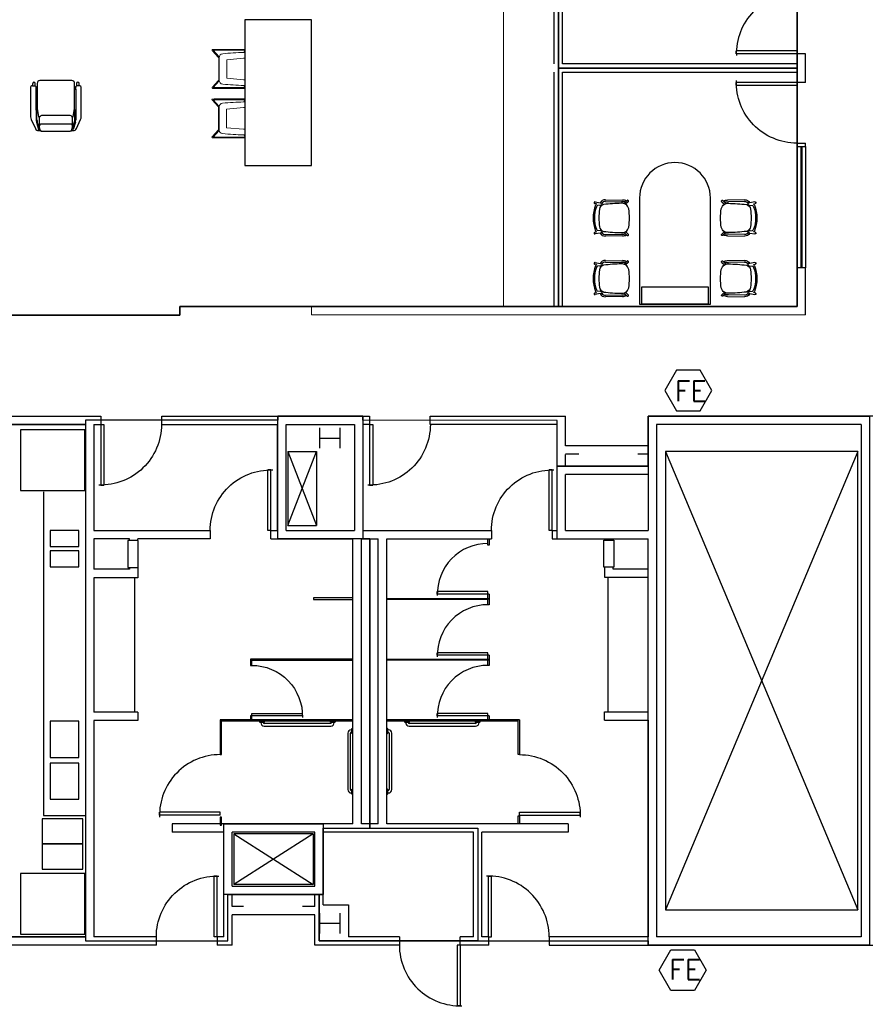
# Model space of a CAD drawing. Header units: inches. Extents: x -92 to 3837, y -260 to 2192.
# Tile 15 of 31: x 554 to 1055, y 858 to 1442. Entities that reach past the tile are written whole.
import ezdxf
from ezdxf import colors
from ezdxf.entities.mleader import LeaderData, LeaderLine
from ezdxf.math import Vec2, Vec3

# ---------------------------------------------------------------- set-up
doc = ezdxf.new("R2010")
doc.units = ezdxf.units.IN
doc.header["$MEASUREMENT"] = 0
doc.layers.get('0').update_dxf_attribs({"linetype": 'CONTINUOUS'})
for name, color, linetype in [('A-CLNG-OPEN', 9, 'CONTINUOUS'), ('A-WALL', 7, 'CONTINUOUS'), ('F-PROT-EQPM', 8, 'CONTINUOUS'), ('I-DOOR', 9, 'CONTINUOUS'), ('I-EQPM', 8, 'CONTINUOUS'), ('I-FLOR-CASE', 8, 'CONTINUOUS'), ('I-FLOR-TPTN', 8, 'CONTINUOUS'), ('I-FURN', 8, 'CONTINUOUS'), ('I-FURN-CHAR', 9, 'CONTINUOUS'), ('I-GLAZ', 8, 'CONTINUOUS'), ('I-WALL', 8, 'CONTINUOUS'), ('S-COLS', 7, 'CONTINUOUS'), ('triLabelLayer', 7, 'CONTINUOUS'), ('triSpaceLayer', 7, 'CONTINUOUS')]:
    doc.layers.add(name, color=color, linetype=linetype)
doc.styles.add('FDC_SPC', font='ROMANS.SHX', dxfattribs={"height": 12})
doc.styles.get("Standard").update_dxf_attribs({"font": 'romans.shx'})

# ---------------------------------------------------------------- blocks, each defined once
blk = doc.blocks.new('HermanMiller_Collection_BrancaChair - No Upholstery-3632926-POWER _ COMM - LEVEL 03')
for p, q in [((-8.44, 8.31), (-9.42, 8.5)), ((-9.25, 9.48), (-6.39, 8.93)), ((-6.01, 7.62), (-7.94, 7.42)), ((-5.87, 6.99), (-6.4, 7.58)), ((-6.39, 8.93), (-5.57, 8.72)), ((-5.1, 7.61), (-5.34, 7.85)), ((-3.11, 10.75), (6.89, 10.65)), ((-3.11, 9.82), (6.33, 9.65)), ((9.31, 10.05), (7.94, 8.51)), ((10.34, 9.6), (8.76, 8.13)), ((9.31, 10.05), (9.62, 10.35)), ((-9.42, -8.5), (-8.44, -8.31)), ((-6.39, -8.93), (-9.25, -9.48)), ((-6.01, -7.62), (-7.94, -7.42)), ((-5.87, -6.99), (-6.4, -7.58)), ((-6.39, -8.93), (-5.57, -8.72)), ((-5.1, -7.61), (-5.34, -7.85)), ((-3.11, -9.82), (6.33, -9.65)), ((6.89, -10.65), (-3.11, -10.75)), ((9.31, -10.05), (7.94, -8.51)), ((8.76, -8.13), (10.34, -9.6)), ((9.62, -10.35), (9.31, -10.05))]:
    blk.add_line(p, q)
for centre, radius, start, end in [((9.57, 0), 20.08, 157.74904, 202.25096), ((-9.41, 9), 0.505, 71.77252, 268.22748), ((7.58, 0), 17.32, 157.31285, 202.68715), ((-7.55, 7.01), 1.57, 124.25096, 157.74904), ((-7.16, 6.42), 1.27, 127.75139, 168.03073), ((-3.43, 4.75), 3.31, 105.25751, 172.74249), ((-3.41, 7.42), 3.34, 84.86639, 153.13361), ((-6.2, 9.46), 1.85, 276, 292.40896), ((-5.69, 8.23), 0.514, 292.40896, 75.85395), ((-3.25, 7.25), 2.57, 86.95943, 147.05665), ((7.91, -88.16), 96.88, 90.89331, 97.23734), ((6.04, -6.78), 16.44, 81.63975, 89), ((6.68, 4.73), 3.99, 58.56234, 94.06533), ((6.84, 5.29), 5.37, 62.53498, 89.46502), ((12.2, 10.68), 3.96, 197.69741, 202.30259), ((6.68, 4.73), 3.99, 9.93467, 58.56234), ((9.98, 9.99), 0.52, 312.9916, 135), ((33.88, 0), 40.92, 172.74249, 187.25751), ((-20.32, 0), 31.4, 350.06533, 9.93467), ((-3.43, -4.75), 3.31, 187.25751, 254.74249), ((6.68, -4.73), 3.99, 301.43766, 350.06533), ((-9.41, -9), 0.505, 91.77252, 288.22748), ((-7.55, -7.01), 1.57, 202.25096, 235.74904), ((-7.16, -6.42), 1.27, 191.96927, 232.24861), ((-3.41, -7.42), 3.34, 206.86639, 275.13361), ((-6.2, -9.46), 1.85, 67.59104, 84), ((-5.69, -8.23), 0.514, 284.14605, 67.59104), ((-3.25, -7.25), 2.57, 212.94335, 273.04057), ((7.91, 88.16), 96.88, 262.76266, 269.10669), ((6.04, 6.78), 16.44, 271, 278.36025), ((6.68, -4.73), 3.99, 265.93467, 301.43766), ((6.84, -5.29), 5.37, 270.53498, 297.46502), ((12.2, -10.68), 3.96, 157.69741, 162.30259), ((9.98, -9.99), 0.52, 225, 47.0084)]:
    blk.add_arc(centre, radius, start, end)
blk = doc.blocks.new('AV Equipment - MX200 G2 Table Stand-3762339-POWER _ COMM - LEVEL 03')
for p, q in [((19.6, 10.2), (-19.6, 10.2)), ((-19.6, 10.2), (-19.6, 0)), ((19.6, 0), (19.6, 10.2)), ((-19.6, 0), (19.6, 0))]:
    blk.add_line(p, q)
blk = doc.blocks.new('door')
for p, q in [((0, 0), (-36, 0)), ((-36, 0), (-36, -1.8)), ((0, 0), (0, -1.8)), ((0, -1.8), (-36, -1.8))]:
    blk.add_line(p, q)
at = {"extrusion": (0, 0, -1)}
blk.add_ellipse((0, 0), major_axis=(25.46, 25.46), ratio=1, start_param=2.356194, end_param=3.956783, dxfattribs=at)
blk = doc.blocks.new('ws_top')
for p, q in [((-21, 63), (-21, 0)), ((21, 0), (21, 63)), ((-21, 0), (21, 0))]:
    blk.add_line(p, q)
for start, end in [(90, 180), (0, 90)]:
    blk.add_arc((0, 63), 21, start, end)
blk = doc.blocks.new('GDH_CS_Cabinet_Base and Counter - 41_ height-6175073-LEVEL 02 - CAD Team Plan')
at = {"lineweight": 18}
blk.add_line((-213.5, -16.5), (213.5, -16.5), dxfattribs=at)
blk = doc.blocks.new('Steelcase Turnstone - Scoop - Seating - Stool - No Upholstered Seat-V3-LEVEL 02 - CAD Team Plan')
at = {"lineweight": 5}
for p, q in [((-11.52, 19.13), (-11.58, 18.13)), ((-11.58, 18.13), (-11.58, 0.61)), ((-11.05, 18.8), (-11.08, 18.13)), ((-11.08, 18.13), (-11.08, 0.61)), ((-7.16, 15.22), (-11.05, 18.8)), ((-6.86, 15.62), (-11, 19.44)), ((6.86, 15.62), (11, 19.44)), ((7.16, 15.22), (11.05, 18.8)), ((11.05, 18.8), (11.08, 18.13)), ((11.08, 18.13), (11.08, 0.61)), ((11.52, 19.13), (11.58, 18.13)), ((11.58, 18.13), (11.58, 0.61)), ((0, 15.29), (-6.68, 15.29)), ((0, 15.54), (-5.89, 15.54)), ((0, 15.54), (5.89, 15.54)), ((0, 15.29), (6.68, 15.29)), ((-6.39, 0.79), (-5.5, 10.79)), ((-5.5, 10.79), (5.5, 10.79)), ((6.39, 0.79), (5.5, 10.79)), ((-10.76, 0), (-9.77, 0.54)), ((-9.79, 0.73), (-9.71, 0)), ((-6.39, 0), (-6.39, 0.79)), ((6.39, 0), (6.39, 0.79)), ((9.79, 0.73), (9.71, 0)), ((10.76, 0), (9.77, 0.54))]:
    blk.add_line(p, q, dxfattribs=at)
for centre, radius, start, end in [((-11.17, 19.13), 0.35, 61.44328, 180), ((11.17, 19.13), 0.35, 0, 118.55672), ((165.9, -3.67), 175.75, 174.50742, 178.56301), ((-6.68, 12.92), 2.37, 90, 174.50742), ((-6, 19.97), 4.43, 258.78307, 271.37643), ((6, 19.97), 4.43, 268.62357, 281.21693), ((6.68, 12.92), 2.37, 5.49258, 90), ((-165.9, -3.67), 175.75, 1.43699, 5.49258), ((-6.86, 0.5), 4.72, 178.61493, 185.84447), ((-4.87, 0.57), 6.21, 179.5533, 185.22815), ((4.87, 0.57), 6.21, 354.77185, 0.4467), ((6.86, 0.5), 4.72, 354.15553, 1.38507)]:
    blk.add_arc(centre, radius, start, end, dxfattribs=at)
blk = doc.blocks.new('Steelcase Turnstone - Scoop - Seating - Stool - No Upholstered Seat-V4-LEVEL 02 - CAD Team Plan')
at = {"lineweight": 5}
for p, q in [((-11.52, 19.13), (-11.58, 18.13)), ((-11.58, 18.13), (-11.58, 0.61)), ((-11.05, 18.8), (-11.08, 18.13)), ((-11.08, 18.13), (-11.08, 0.61)), ((-7.16, 15.22), (-11.05, 18.8)), ((-6.86, 15.62), (-11, 19.44)), ((6.86, 15.62), (11, 19.44)), ((7.16, 15.22), (11.05, 18.8)), ((11.05, 18.8), (11.08, 18.13)), ((11.08, 18.13), (11.08, 0.61)), ((11.52, 19.13), (11.58, 18.13)), ((11.58, 18.13), (11.58, 0.61)), ((0, 15.29), (-6.68, 15.29)), ((0, 15.54), (-5.89, 15.54)), ((0, 15.54), (5.89, 15.54)), ((0, 15.29), (6.68, 15.29)), ((-6.39, 0.79), (-5.5, 10.79)), ((-5.5, 10.79), (5.5, 10.79)), ((6.39, 0.79), (5.5, 10.79)), ((-10.89, -0.07), (-9.77, 0.54)), ((-9.84, -0.07), (-9.72, 0)), ((-9.79, 0.73), (-9.71, 0)), ((-9.72, 0), (0, 0)), ((-6.39, 0), (-6.39, 0.79)), ((9.72, 0), (0, 0)), ((6.39, 0), (6.39, 0.79)), ((9.79, 0.73), (9.71, 0)), ((9.84, -0.07), (9.72, 0)), ((10.89, -0.07), (9.77, 0.54))]:
    blk.add_line(p, q, dxfattribs=at)
for centre, radius, start, end in [((-11.17, 19.13), 0.35, 61.44328, 180), ((11.17, 19.13), 0.35, 0, 118.55672), ((165.9, -3.67), 175.75, 174.50742, 178.56301), ((-6.68, 12.92), 2.37, 90, 174.50742), ((-6, 19.97), 4.43, 258.78307, 271.37643), ((6, 19.97), 4.43, 268.62357, 281.21693), ((6.68, 12.92), 2.37, 5.49258, 90), ((-165.9, -3.67), 175.75, 1.43699, 5.49258), ((-6.86, 0.5), 4.72, 178.61493, 186.92426), ((-4.87, 0.57), 6.21, 179.5533, 185.86011), ((4.87, 0.57), 6.21, 354.13989, 0.4467), ((6.86, 0.5), 4.72, 353.07574, 1.38507)]:
    blk.add_arc(centre, radius, start, end, dxfattribs=at)
blk = doc.blocks.new('Seating-Lounge_Chair-Studio_TK-Lasai_ALLCA-R2015 - Lasai Lounge Chair - or Ikea Ekenaset-5904382-LEVEL 02 - CAD Team Plan')
for p, q in [((-12.17, 13.64), (-14.66, 8.27)), ((-11.55, 9.77), (-10.22, 14.13)), ((-9.71, 13.97), (-11.02, 9.69)), ((-9.62, 14.84), (-10.28, 14.84)), ((-9.47, 14.21), (-9.89, 12.72)), ((-9.89, 12.72), (-9.89, 7.52)), ((8.28, 15.26), (-7.86, 15.26)), ((7.83, 15.26), (-7.83, 15.26)), ((9.89, 12.72), (9.47, 14.21)), ((10.28, 14.84), (9.62, 14.84)), ((9.71, 13.97), (11.02, 9.69)), ((9.89, 7.52), (9.89, 12.72)), ((11.55, 9.77), (10.22, 14.13)), ((14.66, 8.27), (12.17, 13.64)), ((-15.02, 6.66), (-15.02, -10.85)), ((-11.74, 2.69), (-11.74, 8.46)), ((-11.21, 8.38), (-11.21, 2.54)), ((-10.22, 6.47), (-11.12, 1.89)), ((-8.53, 5.95), (8.53, 5.95)), ((-8.48, 10.94), (8.48, 10.94)), ((11.12, 1.89), (10.22, 6.47)), ((11.21, 8.38), (11.21, 2.54)), ((11.74, 2.69), (11.74, 8.46)), ((15.02, -10.85), (15.02, 6.66)), ((-11.74, 2.69), (-11.21, 2.54)), ((-11.74, -9.74), (-11.74, 2.69)), ((-11.21, 2.54), (-10.83, 3.33)), ((-11.12, 1.89), (-11.12, -13.22)), ((-10.83, 3.33), (-11.11, 1.94)), ((-11.11, 1.94), (-11.11, -9.74)), ((11.11, 1.94), (10.83, 3.33)), ((10.83, 3.33), (11.21, 2.54)), ((11.11, -9.74), (11.11, 1.94)), ((11.12, -13.22), (11.12, 1.89)), ((11.21, 2.54), (11.74, 2.69)), ((11.74, 2.69), (11.74, -9.74)), ((-14.21, -11.66), (-13.78, -11.66)), ((-13.78, -11.66), (-13.78, -13.21)), ((-13.78, -11.66), (-12.21, -11.66)), ((-12.21, -13.21), (-12.21, -11.66)), ((-11.11, -9.74), (-11.74, -9.74)), ((-11.74, -9.74), (-11.74, -10.93)), ((-11.74, -10.93), (-11.11, -10.93)), ((-11.11, -9.51), (-11.11, -10.7)), ((-11.11, -10.93), (-11.11, -13.18)), ((11.11, -9.51), (11.11, -10.7)), ((11.74, -9.74), (11.11, -9.74)), ((11.11, -13.18), (11.11, -10.93)), ((11.11, -10.93), (11.74, -10.93)), ((11.74, -9.74), (11.74, -10.93)), ((12.21, -11.66), (12.21, -13.21)), ((13.78, -11.66), (12.21, -11.66)), ((13.78, -13.21), (13.78, -11.66)), ((13.78, -11.66), (14.21, -11.66)), ((-9.52, -14.82), (9.52, -14.82)), ((-9.47, -14.82), (-7.56, -14.82)), ((-7.56, -14.82), (7.56, -14.82)), ((7.56, -14.82), (9.47, -14.82))]:
    blk.add_line(p, q)
for centre, radius, start, end in [((-10.29, 12.76), 2.07, 89.8755, 155.08695), ((-9.08, 13.78), 1.19, 117, 163), ((-8.4, 12.44), 1.51, 169.66002, 266.90072), ((-9.08, 13.78), 0.66, 121.13768, 163), ((-8.77, 13.36), 1.71, 90.00065, 119.99935), ((-8.07, 13.82), 1.45, 81.63699, 164.39894), ((-7.83, 12.92), 2.34, 89.81455, 113.54943), ((7.83, 12.92), 2.34, 66.45057, 90.18545), ((8.07, 13.82), 1.45, 15.60106, 81.63699), ((8.4, 12.44), 1.51, 273.09928, 10.33998), ((8.77, 13.36), 1.71, 60.00065, 89.99935), ((9.08, 13.78), 0.66, 17, 58.86232), ((9.08, 13.78), 1.19, 17, 63), ((10.29, 12.76), 2.07, 24.91305, 90.1245), ((-11.22, 6.66), 3.8, 154.87593, 180), ((-7.24, 8.46), 4.5, 163, 180), ((-6.71, 8.38), 4.5, 163, 180), ((-8.65, 6.16), 1.6, 138.9208, 168.91567), ((-8.3, 7.52), 1.59, 180, 191.10178), ((-8.3, 7.52), 1.59, 191.10178, 261.5181), ((8.3, 7.52), 1.59, 278.4819, 348.89822), ((8.3, 7.52), 1.59, 348.89822, 360), ((8.65, 6.16), 1.6, 11.08433, 41.0792), ((6.71, 8.38), 4.5, 0, 17), ((7.24, 8.46), 4.5, 0, 17), ((11.22, 6.66), 3.8, 360, 25.12407), ((-14.21, -10.85), 0.811, 180, 270), ((-12.55, -10.93), 0.809, 295.45997, 360), ((12.55, -10.93), 0.809, 180, 244.54003), ((14.21, -10.85), 0.811, 270, 360), ((-12.99, -13.21), 0.787, 180, 360), ((-9.52, -13.22), 1.6, 180, 270), ((-9.47, -13.18), 1.64, 180, 270), ((9.47, -13.18), 1.64, 270, 360), ((9.52, -13.22), 1.6, 270, 360), ((12.99, -13.21), 0.787, 180, 360)]:
    blk.add_arc(centre, radius, start, end)
blk = doc.blocks.new('device lounge bar2 - device lounge bar-5938111-LEVEL 02 - CAD Team Plan')
at = {"layer": 'I-FURN'}
for p, q in [((727.08, 1615.27), (687.51, 1615.27)), ((687.51, 1615.27), (687.51, 1528.82)), ((727.08, 1528.82), (727.08, 1615.27)), ((687.51, 1528.82), (727.08, 1528.82))]:
    blk.add_line(p, q, dxfattribs=at)

msp = doc.modelspace()

# ---------------------------------------------------------------- linework, layer by layer
at = {"layer": 'A-CLNG-OPEN'}
for p, q in [((1051, 1186), (937, 914)), ((937, 1186), (1051, 914)), ((728, 959), (681, 959)), ((681, 959), (728, 929)), ((728, 959), (681, 929)), ((681, 959), (681, 929)), ((728, 959), (728, 929)), ((728, 929), (681, 929))]:
    msp.add_line(p, q, dxfattribs=at)
at = {"layer": 'A-CLNG-OPEN', "flags": 128}
msp.add_lwpolyline([(937, 914), (1051, 914), (1051, 1186), (937, 1186)], close=True, dxfattribs=at)
at = {"layer": 'A-WALL'}
for p, q in [((545, 1207.09), (602, 1207.09)), ((602, 1207.09), (602, 1202.09)), ((638.31, 1207.09), (761.51, 1207.09)), ((638.31, 1202.09), (638.31, 1207.09)), ((761.51, 1207.09), (761.51, 1202.06)), ((797.51, 1207.09), (877.72, 1207.09)), ((797.51, 1202.06), (797.51, 1207.09)), ((877.72, 1189.29), (877.72, 1207.09)), ((926.72, 1207.09), (926.72, 1139.09)), ((1109, 1207.09), (926.72, 1207.09)), ((545, 1202.09), (593, 1202.09)), ((593, 1202.09), (593, 897.99)), ((598, 1202.09), (598, 1139.09)), ((598, 1202.09), (602, 1202.09)), ((638.31, 1202.09), (706.95, 1202.09)), ((706.95, 1139.09), (706.95, 1202.09)), ((711.95, 1202.09), (752.51, 1202.09)), ((711.95, 1139.09), (711.95, 1202.09)), ((752.51, 1202.09), (752.51, 1139.09)), ((757.51, 1202.06), (757.51, 1139.09)), ((761.51, 1202.06), (757.51, 1202.06)), ((872.72, 1202.06), (797.51, 1202.06)), ((872.72, 1139.09), (872.72, 1202.06)), ((931.72, 1202.09), (931.72, 897.97)), ((1053, 1202.09), (931.72, 1202.09)), ((1053, 1202.09), (1053, 897.97)), ((926.72, 1189.38), (877.72, 1189.38)), ((885.54, 1184.38), (877.72, 1184.38)), ((877.72, 1177.35), (877.72, 1184.29)), ((926.72, 1184.38), (920.53, 1184.38)), ((926.72, 1177.35), (877.72, 1177.35)), ((877.72, 1139.09), (877.72, 1172.35)), ((926.72, 1172.35), (877.72, 1172.35)), ((598, 1139.09), (666.95, 1139.09)), ((619, 1134.09), (598, 1134.09)), ((598, 1134.09), (598, 1116.09)), ((619, 1133.15), (619, 1134.09)), ((666.95, 1134.09), (624, 1134.09)), ((624, 1133.15), (624, 1134.09)), ((666.95, 1139.09), (666.95, 1134.09)), ((702.95, 1139.09), (706.95, 1139.09)), ((702.95, 1134.09), (702.95, 1139.09)), ((702.95, 1134.09), (751.64, 1134.09)), ((711.95, 1139.09), (752.51, 1139.09)), ((751.64, 964.99), (751.64, 1134.09)), ((756.64, 964.99), (756.64, 1134.09)), ((756.64, 1134.09), (766.64, 1134.09)), ((757.51, 1139.09), (833.72, 1139.09)), ((766.64, 964.99), (766.64, 1134.09)), ((771.64, 964.99), (771.64, 1134.09)), ((771.64, 1134.09), (833.72, 1134.09)), ((833.72, 1139.09), (833.72, 1134.09)), ((869.72, 1139.09), (872.72, 1139.09)), ((869.72, 1139.09), (869.72, 1134.09)), ((869.72, 1134.09), (900.72, 1134.09)), ((877.72, 1139.09), (926.72, 1139.09)), ((900.72, 1134.12), (900.72, 1133.45)), ((905.72, 1134.12), (905.72, 1133.45)), ((905.72, 1134.09), (926.72, 1134.09)), ((926.72, 1116.33), (926.72, 1134.09)), ((619, 1117.15), (619, 1116.09)), ((624, 1117.15), (624, 1111.09)), ((900.72, 1117.45), (900.72, 1111.33)), ((905.72, 1117.45), (905.72, 1116.33)), ((905.72, 1116.33), (926.72, 1116.33)), ((619, 1116.09), (598, 1116.09)), ((598, 1111.09), (598, 1031.34)), ((624, 1111.09), (598, 1111.09)), ((900.72, 1111.33), (926.72, 1111.33)), ((926.72, 1031.56), (926.72, 1111.33)), ((624, 1031.34), (598, 1031.34)), ((624, 1031.34), (624, 1026.34)), ((900.72, 1026.56), (900.72, 1031.56)), ((900.72, 1031.56), (926.72, 1031.56)), ((598, 1026.34), (598, 897.99)), ((624, 1026.34), (598, 1026.34)), ((900.72, 1026.56), (926.72, 1026.56)), ((926.72, 1026.56), (926.72, 897.99)), ((751.64, 964.99), (644.31, 964.99)), ((644.31, 964.99), (644.31, 959.99)), ((766.64, 964.99), (756.64, 964.99)), ((879.21, 964.99), (771.64, 964.99)), ((879.21, 964.99), (879.21, 959.99)), ((675.01, 959.99), (644.31, 959.99)), ((675.01, 897.97), (675.01, 959.99)), ((680.01, 928), (680.01, 959.99)), ((729, 959.99), (680.01, 959.99)), ((729, 928), (729, 959.99)), ((734, 917), (734, 959.99)), ((823.14, 959.99), (734, 959.99)), ((823.14, 897.99), (823.14, 959.99)), ((879.21, 959.99), (828.14, 959.99)), ((828.14, 897.99), (828.14, 959.99)), ((680.01, 928), (729, 928)), ((680.01, 923), (729, 923)), ((680.01, 916), (680.01, 923)), ((729, 916), (729, 923)), ((686.66, 916), (680.01, 916)), ((729, 916), (721.65, 916)), ((680.01, 892.99), (680.01, 911.03)), ((729, 911), (680.01, 911)), ((729, 892.99), (729, 911)), ((593, 897.99), (545, 897.99)), ((635.01, 897.99), (598, 897.99)), ((635.01, 892.99), (635.01, 897.99)), ((675.01, 897.99), (671.01, 897.99)), ((671.01, 897.99), (671.01, 892.99)), ((779.14, 897.99), (749, 897.99)), ((779.14, 897.99), (779.14, 892.99)), ((823.14, 897.99), (815.14, 897.99)), ((815.14, 892.99), (815.14, 897.99)), ((832.14, 897.99), (828.14, 897.99)), ((832.14, 892.99), (832.14, 897.99)), ((926.72, 897.99), (867.94, 897.99)), ((867.94, 897.99), (867.94, 892.97)), ((1053, 897.97), (931.72, 897.97)), ((635.01, 892.99), (545, 892.99)), ((680.01, 892.99), (671.01, 892.99)), ((779.14, 892.99), (729, 892.99)), ((832.14, 892.99), (815.14, 892.99)), ((867.94, 892.99), (1109, 892.99))]:
    msp.add_line(p, q, dxfattribs=at)
at = {"layer": 'F-PROT-EQPM'}
for points in [[(964.53, 1222.26), (957.53, 1234.38), (943.53, 1234.38), (936.53, 1222.26), (943.53, 1210.13), (957.53, 1210.13)], [(961.18, 878.15), (954.18, 866.03), (940.18, 866.03), (933.18, 878.15), (940.18, 890.27), (954.18, 890.27)]]:
    msp.add_lwpolyline(points, close=True, dxfattribs=at)
at = {"layer": 'I-EQPM'}
for p, q in [((713, 1186), (730, 1142)), ((713, 1142), (730, 1186)), ((713, 1186), (713, 1142)), ((713, 1186), (730, 1186)), ((730, 1186), (730, 1142)), ((713, 1142), (730, 1142))]:
    msp.add_line(p, q, dxfattribs=at)
for points in [[(554.49, 1162.83), (592.49, 1162.83), (592.49, 1198.83), (554.49, 1198.83)], [(571.94, 1139.14), (571.94, 1129.64), (588.94, 1129.64), (588.94, 1139.14)], [(618.17, 1133.15), (618.17, 1117.15), (624.17, 1117.15), (624.17, 1133.15)], [(900.36, 1117.45), (900.36, 1133.45), (906.36, 1133.45), (906.36, 1117.45)], [(571.94, 1127.14), (571.94, 1117.64), (588.94, 1117.64), (588.94, 1127.14)], [(571.94, 1025.91), (571.94, 1004.41), (588.94, 1004.41), (588.94, 1025.91)], [(571.94, 1001.08), (571.94, 979.58), (588.94, 979.58), (588.94, 1001.08)], [(567.32, 953.07), (591.32, 953.07), (591.32, 968.07), (567.32, 968.07)], [(567.32, 938.07), (591.32, 938.07), (591.32, 953.07), (567.32, 953.07)], [(554.49, 899.57), (592.49, 899.57), (592.49, 935.57), (554.49, 935.57)]]:
    msp.add_lwpolyline(points, close=True, dxfattribs=at)
at = {"layer": 'I-FLOR-CASE'}
for p, q in [((568, 1162.09), (568, 969.99)), ((622, 1111.09), (622, 1031.34)), ((902.72, 1111.33), (902.72, 1031.56)), ((568, 969.99), (593, 969.99))]:
    msp.add_line(p, q, dxfattribs=at)
at = {"layer": 'I-FLOR-TPTN'}
for p, q in [((831.64, 1130.35), (831.64, 1134.1)), ((831.64, 1134.1), (832.39, 1134.1)), ((832.39, 1134.1), (832.39, 1130.35)), ((832.39, 1130.35), (831.64, 1130.35)), ((751.64, 1099.08), (728.14, 1099.08)), ((728.14, 1099.08), (728.14, 1098.08)), ((751.64, 1098.08), (751.64, 1099.08)), ((771.64, 1098.08), (771.64, 1098.83)), ((771.64, 1098.83), (832.39, 1098.83)), ((831.64, 1102.93), (801.64, 1102.93)), ((801.64, 1101.43), (801.64, 1102.93)), ((832.39, 1101.43), (801.64, 1101.43)), ((831.64, 1095.08), (831.64, 1102.93)), ((832.39, 1101.43), (832.39, 1095.08)), ((728.14, 1098.08), (751.64, 1098.08)), ((831.64, 1098.08), (771.64, 1098.08)), ((832.39, 1098.43), (831.64, 1098.43)), ((832.39, 1095.08), (831.64, 1095.08)), ((831.64, 1066.58), (801.64, 1066.58)), ((801.64, 1065.08), (801.64, 1066.58)), ((832.39, 1065.08), (801.64, 1065.08)), ((831.64, 1059.08), (831.64, 1066.58)), ((832.39, 1065.08), (832.39, 1059.08)), ((751.64, 1062.83), (690.89, 1062.83)), ((690.89, 1062.83), (690.89, 1059.08)), ((690.89, 1059.08), (691.64, 1059.08)), ((691.64, 1059.08), (691.64, 1062.83)), ((691.64, 1062.08), (751.64, 1062.08)), ((751.64, 1062.08), (751.64, 1062.83)), ((771.64, 1062.08), (771.64, 1062.83)), ((771.64, 1062.83), (832.39, 1062.83)), ((832.39, 1062.08), (771.64, 1062.08)), ((832.39, 1059.08), (831.64, 1059.08)), ((721.64, 1029.08), (690.89, 1029.08)), ((690.89, 1029.08), (690.89, 1026.08)), ((691.64, 1026.08), (691.64, 1030.58)), ((691.64, 1030.58), (721.64, 1030.58)), ((721.64, 1029.08), (721.64, 1030.58)), ((831.64, 1030.58), (801.64, 1030.58)), ((801.64, 1029.08), (801.64, 1030.58)), ((832.39, 1029.08), (801.64, 1029.08)), ((831.64, 1026.08), (831.64, 1030.58)), ((832.39, 1029.08), (832.39, 1026.08)), ((751.64, 1026.83), (672.89, 1026.83)), ((672.89, 1026.83), (672.89, 1006.08)), ((673.64, 1006.08), (673.64, 1026.83)), ((673.64, 1026.08), (751.64, 1026.08)), ((696.18, 1026.06), (696.18, 1025.56)), ((696.43, 1025.31), (696.18, 1025.56)), ((696.43, 1025.31), (698.93, 1025.31)), ((696.93, 1025.31), (696.93, 1025.06)), ((698.43, 1025.06), (698.43, 1025.31)), ((698.93, 1025.31), (699.18, 1025.56)), ((738.43, 1024.56), (698.93, 1024.56)), ((698.93, 1023.06), (738.43, 1023.06)), ((699.18, 1025.56), (699.18, 1026.06)), ((738.18, 1026.06), (738.18, 1025.56)), ((738.43, 1025.31), (738.18, 1025.56)), ((738.43, 1025.31), (740.93, 1025.31)), ((738.93, 1025.31), (738.93, 1025.06)), ((740.43, 1025.06), (740.43, 1025.31)), ((740.93, 1025.31), (741.18, 1025.56)), ((741.18, 1025.56), (741.18, 1026.06)), ((751.64, 1026.08), (751.64, 1026.83)), ((771.64, 1026.83), (771.64, 1026.08)), ((850.39, 1026.83), (771.64, 1026.83)), ((771.64, 1026.08), (849.64, 1026.08)), ((782.14, 1026.08), (782.14, 1025.58)), ((782.39, 1025.33), (782.14, 1025.58)), ((782.39, 1025.33), (784.89, 1025.33)), ((782.89, 1025.33), (782.89, 1025.08)), ((784.39, 1025.08), (784.39, 1025.33)), ((784.89, 1025.33), (785.14, 1025.58)), ((824.39, 1024.58), (784.89, 1024.58)), ((784.89, 1023.08), (824.39, 1023.08)), ((785.14, 1025.58), (785.14, 1026.08)), ((824.14, 1026.08), (824.14, 1025.58)), ((824.39, 1025.33), (824.14, 1025.58)), ((824.39, 1025.33), (826.89, 1025.33)), ((824.89, 1025.33), (824.89, 1025.08)), ((826.39, 1025.08), (826.39, 1025.33)), ((826.89, 1025.33), (827.14, 1025.58)), ((827.14, 1025.58), (827.14, 1026.08)), ((849.64, 1006.08), (849.64, 1026.83)), ((850.39, 1026.83), (850.39, 1006.08)), ((748.6, 1018.84), (748.6, 985.34)), ((750.1, 985.34), (750.1, 1018.84)), ((750.85, 1020.84), (750.6, 1020.84)), ((750.6, 1019.34), (750.85, 1019.34)), ((750.85, 1021.34), (751.1, 1021.59)), ((750.85, 1021.34), (750.85, 1018.84)), ((750.85, 1018.84), (751.1, 1018.59)), ((751.6, 1021.59), (751.1, 1021.59)), ((751.1, 1018.59), (751.6, 1018.59)), ((772.14, 1021.59), (771.64, 1021.59)), ((771.64, 1018.59), (772.14, 1018.59)), ((772.39, 1021.34), (772.14, 1021.59)), ((772.39, 1018.84), (772.14, 1018.59)), ((772.39, 1018.84), (772.39, 1021.34)), ((772.64, 1020.84), (772.39, 1020.84)), ((772.39, 1019.34), (772.64, 1019.34)), ((773.14, 1018.84), (773.14, 985.34)), ((774.64, 985.34), (774.64, 1018.84)), ((672.89, 1006.08), (673.64, 1006.08)), ((850.39, 1006.08), (849.64, 1006.08)), ((750.85, 984.84), (750.6, 984.84)), ((750.6, 983.34), (750.85, 983.34)), ((750.85, 985.34), (751.1, 985.59)), ((750.85, 985.34), (750.85, 982.84)), ((750.85, 982.84), (751.1, 982.59)), ((751.6, 985.59), (751.1, 985.59)), ((751.1, 982.59), (751.6, 982.59)), ((772.14, 985.59), (771.64, 985.59)), ((771.64, 982.59), (772.14, 982.59)), ((772.39, 985.34), (772.14, 985.59)), ((772.39, 982.84), (772.14, 982.59)), ((772.39, 982.84), (772.39, 985.34)), ((772.64, 984.84), (772.39, 984.84)), ((772.39, 983.34), (772.64, 983.34)), ((672.89, 971.88), (636.89, 971.88)), ((636.89, 970.08), (636.89, 971.88)), ((672.89, 970.08), (672.89, 971.88)), ((850.39, 970.08), (850.39, 971.88)), ((850.39, 971.88), (886.39, 971.88)), ((886.39, 970.08), (886.39, 971.88)), ((672.89, 970.08), (636.89, 970.08)), ((673.64, 968.99), (672.89, 968.99)), ((672.89, 968.99), (672.89, 964.24)), ((673.64, 964.24), (673.64, 968.99)), ((849.64, 964.99), (849.64, 969.74)), ((849.64, 969.74), (850.39, 969.74)), ((850.39, 964.99), (849.64, 964.99)), ((850.39, 970.08), (886.39, 970.08)), ((850.39, 969.74), (850.39, 964.99)), ((672.89, 964.24), (673.64, 964.24))]:
    msp.add_line(p, q, dxfattribs=at)
for centre, radius, start, end in [((698.93, 1025.06), 2, 180, 270), ((698.93, 1025.06), 0.5, 180, 270), ((738.43, 1025.06), 2, 270, 360), ((738.43, 1025.06), 0.5, 270, 360), ((784.89, 1025.08), 2, 180, 270), ((784.89, 1025.08), 0.5, 180, 270), ((824.39, 1025.08), 2, 270, 360), ((824.39, 1025.08), 0.5, 270, 360), ((750.6, 1018.84), 2, 90, 180), ((750.6, 1018.84), 0.5, 90, 180), ((772.64, 1018.84), 2, 0, 90), ((772.64, 1018.84), 0.5, 0, 90), ((750.6, 985.34), 2, 180, 270), ((750.6, 985.34), 0.5, 180, 270), ((772.64, 985.34), 2, 270, 0), ((772.64, 985.34), 0.5, 270, 0)]:
    msp.add_arc(centre, radius, start, end, dxfattribs=at)
for centre, major_axis in [((831.64, 1101.43), (-21.21, 21.21)), ((831.64, 1065.08), (-21.21, 21.21)), ((831.64, 1029.08), (-21.21, 21.21)), ((672.89, 970.08), (-25.46, 25.46))]:
    msp.add_ellipse(centre, major_axis=major_axis, ratio=1, start_param=-0.785398, end_param=0.815191, dxfattribs=at)
at = {"layer": 'I-FLOR-TPTN', "extrusion": (0, 4.44089e-16, -1)}
msp.add_ellipse((691.64, 1029.08), major_axis=(21.21, 21.21), ratio=1, start_param=-0.785398, end_param=0.815191, dxfattribs=at)
at = {"layer": 'I-FLOR-TPTN', "extrusion": (1.47911e-31, 4.44089e-16, -1)}
msp.add_ellipse((850.39, 970.08), major_axis=(25.46, 25.46), ratio=1, start_param=-0.785398, end_param=0.815191, dxfattribs=at)
at = {"layer": 'I-GLAZ'}
for p, q in [((1015, 1367.09), (1015, 1295.09)), ((1017.5, 1295.09), (1017.5, 1367.09)), ((1018.13, 1295.09), (1018.13, 1367.09)), ((1020, 1367.09), (1020, 1295.09))]:
    msp.add_line(p, q, dxfattribs=at)
at = {"layer": 'I-WALL'}
for p, q in [((871, 1416.09), (871, 1555.09)), ((876, 1416.09), (876, 1555.09)), ((1015, 1422.09), (1015, 1416.09)), ((1020, 1422.09), (1015, 1422.09)), ((1020, 1405.09), (1020, 1422.09)), ((1015, 1416.09), (876, 1416.09)), ((871, 1272.09), (871, 1411.09)), ((876, 1411.09), (1015, 1411.09)), ((876, 1272.09), (876, 1411.09)), ((1015, 1405.09), (1015, 1411.09)), ((1020, 1405.09), (1015, 1405.09)), ((1015, 1367.09), (1015, 1369.09)), ((1015, 1369.09), (1020, 1369.09)), ((1020, 1367.09), (1020, 1369.09)), ((1015, 1367.09), (1020, 1367.09)), ((1020, 1295.09), (1015, 1295.09)), ((1015, 1272.09), (1015, 1295.09)), ((1020, 1267.09), (1020, 1295.09)), ((1015, 1272.09), (876, 1272.09))]:
    msp.add_line(p, q, dxfattribs=at)
at = {"layer": 'I-WALL', "lineweight": 18}
for p, q in [((871, 1272.09), (727, 1272.09)), ((727, 1272.09), (727, 1267.09)), ((727, 1267.09), (1020, 1267.09))]:
    msp.add_line(p, q, dxfattribs=at)
at = {"layer": 'S-COLS', "flags": 128}
for points in [[(732, 1188), (732, 1200)], [(744, 1188), (744, 1200)], [(732, 1194), (744, 1194)], [(732, 900), (732, 912)], [(744, 900), (744, 912)], [(732, 906), (744, 906)]]:
    msp.add_lwpolyline(points, dxfattribs=at)
at = {"layer": 'S-COLS'}
msp.add_lwpolyline([(734, 917), (749, 917), (749, 897.99)], dxfattribs=at)
at = {"layer": 'triSpaceLayer'}
for points in [[(404.72, 1267.03), (649, 1267.03), (649, 1272.09), (1015, 1272.09), (1015, 1865.94), (1302.5, 1865.94), (1302.5, 2092.62), (1384.5, 2092.62)], [(1058, 1207.09), (926.72, 1207.09), (926.72, 1177.34), (872.72, 1177.34), (872.72, 1204.5), (757.5, 1204.59), (757.5, 1207.09), (706.97, 1207.09), (706.97, 1204.59), (593, 1204.59), (593, 1202.09), (442, 1202.09)], [(442, 898), (593, 898), (593, 895.5), (677.5, 895.5), (677.5, 923), (731.5, 923), (731.5, 895.5), (926.72, 895.5), (926.72, 893), (1058, 893)]]:
    msp.add_lwpolyline(points, dxfattribs=at)
for points in [[(649, 1267.03), (404.72, 1267.03), (404.72, 1293.09), (369.5, 1293.09), (369.5, 1701.59), (873.5, 1701.59), (873.5, 1272.09), (649, 1272.09), (649, 1267.03)], [(873.5, 1557.59), (1015, 1557.59), (1015, 1413.59), (873.5, 1413.59), (873.5, 1557.59)], [(873.5, 1413.59), (1015, 1413.59), (1015, 1272.09), (873.5, 1272.09), (873.5, 1413.59)], [(675, 965), (734, 965), (734, 962.5), (761.66, 962.5), (761.66, 1134.09), (706.97, 1134.09), (706.97, 1204.59), (593, 1204.59), (593, 895.5), (677.5, 895.5), (677.5, 923), (675, 923), (675, 962.5), (675, 965)], [(757.5, 1134.09), (706.97, 1134.09), (706.97, 1207.09), (757.5, 1207.09), (757.5, 1134.09)], [(757.5, 1204.59), (757.5, 1134.09), (761.66, 1134.09), (761.66, 962.5), (825.66, 962.5), (825.66, 895.5), (926.72, 895.5), (926.72, 1134.06), (872.72, 1134.06), (872.72, 1204.5), (757.5, 1204.59)], [(1058, 1207.09), (1058, 893), (926.72, 893), (926.72, 1134.06), (872.72, 1134.06), (872.72, 1177.34), (926.72, 1177.34), (926.72, 1207.09), (1058, 1207.09)], [(593, 898), (442, 898), (442, 1202.09), (593, 1202.09), (593, 898)], [(675, 965), (734, 965), (734, 923), (675, 923), (675, 965)], [(825.66, 962.5), (825.66, 895.5), (731.5, 895.5), (731.5, 923), (734, 923), (734, 962.5), (825.66, 962.5)]]:
    msp.add_lwpolyline(points, close=True, dxfattribs=at)

# ---------------------------------------------------------------- block references
at = {"layer": 'I-DOOR', "xscale": -1}
for p, rotation in [((1015, 1422.09), 180), ((831.94, 897.99), 90), ((815.14, 892.99), 270)]:
    msp.add_blockref('door', p, dxfattribs=dict(at, rotation=rotation))
at = {"layer": 'I-DOOR'}
msp.add_blockref('door', (1015, 1405.09), dxfattribs=at)
for p, rotation in [((602, 1202.09), 90), ((761.51, 1202.06), 90), ((702.95, 1139.09), 270), ((869.72, 1139.09), 270), ((671.01, 897.99), 270)]:
    msp.add_blockref('door', p, dxfattribs=dict(at, rotation=rotation))
at = {"layer": 'I-FURN', "lineweight": 18, "rotation": 269.9999999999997}
msp.add_blockref('GDH_CS_Cabinet_Base and Counter - 41_ height-6175073-LEVEL 02 - CAD Team Plan', (857.5, 1485.59), dxfattribs=at)
at = {"layer": 'I-FURN'}
for name, p in [('device lounge bar2 - device lounge bar-5938111-LEVEL 02 - CAD Team Plan', (0.02, -172.97)), ('ws_top', (942.63, 1273.5))]:
    msp.add_blockref(name, p, dxfattribs=at)
at = {"layer": 'I-FURN', "xscale": -1, "rotation": 180}
msp.add_blockref('AV Equipment - MX200 G2 Table Stand-3762339-POWER _ COMM - LEVEL 03', (942.63, 1283.7), dxfattribs=at)
at = {"layer": 'I-FURN-CHAR'}
for name, p, rotation in [('Steelcase Turnstone - Scoop - Seating - Stool - No Upholstered Seat-V3-LEVEL 02 - CAD Team Plan', (687.53, 1413.1), 90.0000000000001), ('Seating-Lounge_Chair-Studio_TK-Lasai_ALLCA-R2015 - Lasai Lounge Chair - or Ikea Ekenaset-5904382-LEVEL 02 - CAD Team Plan', (575.42, 1391.33), 180), ('Steelcase Turnstone - Scoop - Seating - Stool - No Upholstered Seat-V4-LEVEL 02 - CAD Team Plan', (687.47, 1383.72), 90.0000000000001)]:
    msp.add_blockref(name, p, dxfattribs=dict(at, rotation=rotation))
for p in [(904.55, 1324.64), (904.55, 1288.64)]:
    msp.add_blockref('HermanMiller_Collection_BrancaChair - No Upholstery-3632926-POWER _ COMM - LEVEL 03', p, dxfattribs=at)
at = {"layer": 'I-FURN-CHAR', "xscale": -1}
for p in [(980.7, 1324.64), (980.7, 1288.64)]:
    msp.add_blockref('HermanMiller_Collection_BrancaChair - No Upholstery-3632926-POWER _ COMM - LEVEL 03', p, dxfattribs=at)

# ---------------------------------------------------------------- texts
at = {"layer": 'F-PROT-EQPM'}
for p in [(942.42, 1215.87), (939.07, 872.54)]:
    msp.add_text('FE', height=12, dxfattribs=at).set_placement(p)
at = {"layer": 'triLabelLayer', "color": 7, "char_height": 12, "attachment_point": 5, "style": 'FDC_SPC'}
for insert in [(944.25, 1342.84), (732.23, 1170.59), (853.7, 1054.55), (992.36, 1050.05), (621.17, 998.53), (704.5, 944), (778.58, 929), (947.67, 861.33)]:
    msp.add_mtext('{\\fSansSerif;\\H0.01;}', dxfattribs=dict(at, insert=insert))

# ---------------------------------------------------------------- leaders
at = {"layer": 'I-FLOR-CASE'}
ml = msp.add_multileader_mtext('Standard', dxfattribs=at)
ml.set_content('GLASS SHELVES', color=256)
ml.set_leader_properties()
ml.build(insert=Vec2(0, 0))
ml.multileader.update_dxf_attribs({"leader_type": 0, "text_right_attachment_type": 6, "dogleg_length": 0.36, "arrow_head_size": 0.18})
ctx = ml.context
ctx.base_point, ctx.arrow_head_size, ctx.landing_gap_size, ctx.plane_origin = Vec3(2901.13, 1435.73), 0.18, 0.09, Vec3(-3.53, 10.44)
ctx.right_attachment = 6
notes = []
notes.append((ctx, [(0, (0, 0, 0), (0, 0), (1, 0), 1, [])]))
ctx.mtext.insert, ctx.mtext.width = Vec3(2901.22, 1438.23), 24.3575
ml = msp.add_multileader_mtext('Standard', dxfattribs=at)
ml.set_content('GLASS SHELVES', color=256)
ml.set_leader_properties()
ml.build(insert=Vec2(0, 0))
ml.multileader.update_dxf_attribs({"leader_type": 0, "text_right_attachment_type": 6, "dogleg_length": 0.36, "arrow_head_size": 0.18})
ctx = ml.context
ctx.base_point, ctx.arrow_head_size, ctx.landing_gap_size, ctx.plane_origin = Vec3(3227.55, 1435.73), 0.18, 0.09, Vec3(322.89, 10.44)
ctx.right_attachment = 6
notes.append((ctx, [(0, (0, 0, 0), (0, 0), (1, 0), 1, [])]))
ctx.mtext.insert, ctx.mtext.width = Vec3(3227.64, 1438.23), 24.3575
for ctx, leaders in notes:
    for number, flags, end, landing, length, lines in leaders:
        leader = LeaderData()
        leader.index, (leader.has_last_leader_line, leader.has_dogleg_vector, leader.attachment_direction) = number, flags
        leader.last_leader_point, leader.dogleg_vector, leader.dogleg_length = Vec3(end), Vec3(landing), length
        for number, points, colour, breaks in lines:
            line = LeaderLine()
            line.index, line.vertices, line.color, line.breaks = number, Vec3.list(points), colors.encode_raw_color(colour), breaks
            leader.lines.append(line)
        ctx.leaders.append(leader)

doc.saveas('drawing.dxf')
